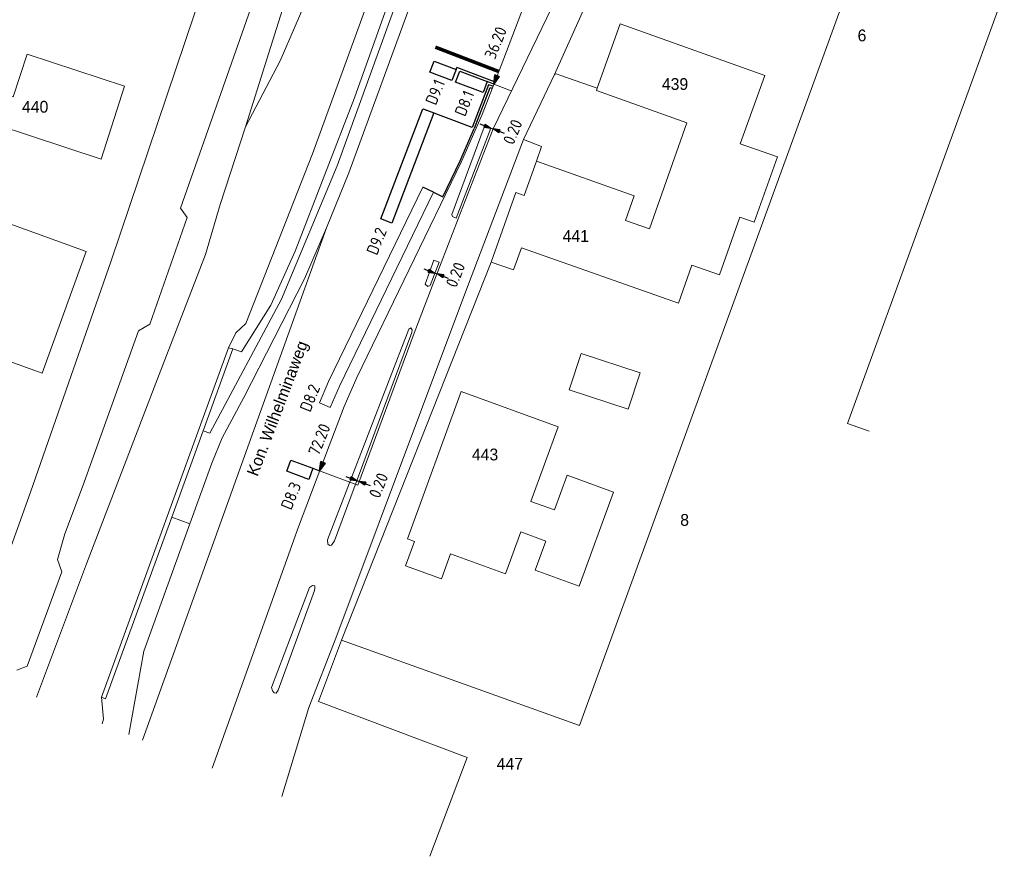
# Model space of a CAD drawing. Header units: inches. Extents: x 138248 to 138477, y 459601 to 459844.
# Tile 2 of 7: x 138311 to 138394, y 459601 to 459672. Entities that reach past the tile are written whole.
import ezdxf
from ezdxf.enums import TextEntityAlignment as Align

# ---------------------------------------------------------------- set-up
doc = ezdxf.new("R2010")
doc.units = ezdxf.units.IN
doc.header["$LTSCALE"] = 0.25
doc.header["$MEASUREMENT"] = 0
for name, color, linetype, lineweight in [('GEBOUWEN', 3, 'Continuous', 0), ('GEO_Huisnummer', 7, 'Continuous', 0), ('GEO_Overige lijn', 7, 'Continuous', 0), ('GEO_Straatnaam', 7, 'Continuous', 0), ('ONDERGROND', 7, 'Continuous', 0)]:
    doc.layers.add(name, color=color, linetype=linetype, lineweight=lineweight)
for name, color, linetype in [('KABEL', 3, 'Continuous'), ('LUS-T-CODE', 1, 'Continuous'), ('LUSSEN', 7, 'Continuous'), ('MAAT-T-CODE', 1, 'Continuous'), ('MAATVOERING', 7, 'Continuous'), ('MARKERING', 9, 'Continuous'), ('UITSLIJPER', 1, 'Continuous')]:
    doc.layers.add(name, color=color, linetype=linetype)
doc.styles.add('I020-1', font='ISO', dxfattribs={"height": 2})
doc.styles.add('ISO', font='isocp.shx')
doc.styles.add('Style-LOW_RES_FILLED', font='LOW_RES_FILLED.shx')

# ---------------------------------------------------------------- blocks, each defined once
blk = doc.blocks.new('V_P2')
for p, q in [((0, 0), (0.78, 0.194)), ((0, 0), (0.78, 0.146)), ((0, 0), (0.78, 0.097)), ((0.78, 0.06), (0, 0)), ((0, 0), (0.78, 0.049)), ((0.78, 0.037), (0, 0)), ((0, 0), (0.78, 0)), ((0.78, -0.194), (0, 0)), ((0, 0), (0.78, -0.097)), ((0, 0), (0.78, -0.146)), ((0, 0), (0.78, -0.049)), ((0, 0), (0.78, 0)), ((0.78, -0.194), (0.78, 0.194))]:
    blk.add_line(p, q)
for points in [[(0.78, 0.181), (0, 0)], [(0, 0), (0.78, 0.171)], [(0.78, 0.159), (0, 0)], [(0.78, 0.135), (0, 0)], [(0, 0), (0.78, 0.121)], [(0.78, 0.11), (0, 0)], [(0.78, 0.085), (0, 0)], [(0, 0), (0.78, 0.073)], [(0, 0), (0.78, 0.026)], [(0.78, 0.012), (0, 0)], [(0.78, -0.181), (0, 0)], [(0, 0), (0.78, -0.171)], [(0.78, -0.159), (0, 0)], [(0.78, -0.135), (0, 0)], [(0, 0), (0.78, -0.121)], [(0.78, -0.11), (0, 0)], [(0, 0), (0.78, -0.073)], [(0.78, -0.037), (0, 0)], [(0, 0), (0.78, -0.026)], [(0.78, -0.06), (0, 0)], [(0.78, -0.085), (0, 0)], [(0.78, -0.012), (0, 0)]]:
    blk.add_lwpolyline(points)
at = {"layer": 'MAAT-T-CODE', "style": 'I020-1'}
blk.add_attdef('MAAT', text='', height=1, dxfattribs=at).set_placement((1.5, 0), align=Align.MIDDLE)
blk = doc.blocks.new('V_1X2_5')
blk.add_lwpolyline([(-1.25, 0), (1.25, 0), (1.25, -1), (-1.25, -1), (-1.25, 0)])
at = {"layer": 'LUS-T-CODE', "style": 'ISO'}
blk.add_attdef('LUS', text='', height=1, rotation=270, dxfattribs=at).set_placement((0.1, -2.409), align=Align.MIDDLE)
blk = doc.blocks.new('V_1X2')
blk.add_lwpolyline([(-1, 0), (1, 0), (1, -1), (-1, -1), (-1, 0)])
at = {"layer": 'LUS-T-CODE', "style": 'I020-1'}
blk.add_attdef('LUS', text='', height=1, rotation=270, dxfattribs=at).set_placement((0.022, -2.416), align=Align.MIDDLE)
blk = doc.blocks.new('V_10X1')
blk.add_lwpolyline([(0.5, 0), (0.5, -10), (-0.5, -10), (-0.5, 0)], close=True)
at = {"layer": 'LUS-T-CODE', "style": 'I020-1'}
blk.add_attdef('LUS', text='', height=1, rotation=270, dxfattribs=at).set_placement((-0.021, -11.42), align=Align.MIDDLE)
blk = doc.blocks.new('V_PL')
at = {"layer": 'MAATVOERING'}
for points in [[(-1, 0), (0, 0)], [(-0.567, 0.142), (0, 0)], [(-0.567, -0.142), (-0.567, 0.142)], [(-0.567, 0.125), (0, 0)], [(-0.567, 0.107), (0, 0)], [(-0.567, 0.089), (0, 0)], [(-0.567, 0.072), (0, 0)], [(-0.567, 0.055), (0, 0)], [(-0.567, 0.037), (0, 0)], [(-0.567, 0.019), (0, 0)], [(-0.567, -0.125), (0, 0)], [(-0.567, -0.089), (0, 0)], [(-0.567, -0.055), (0, 0)], [(-0.567, -0.019), (0, 0)], [(-0.567, -0.142), (0, 0)], [(-0.567, -0.037), (0, 0)], [(-0.567, -0.072), (0, 0)], [(-0.567, -0.107), (0, 0)], [(0, 0), (-0.567, 0)]]:
    blk.add_lwpolyline(points, dxfattribs=at)
blk = doc.blocks.new('V_PR')
at = {"layer": 'MAATVOERING'}
for points in [[(0.567, 0.142), (0, 0)], [(0.567, 0.125), (0, 0)], [(0.567, 0.107), (0, 0)], [(0.567, 0.089), (0, 0)], [(0.567, 0.072), (0, 0)], [(0.567, 0.055), (0, 0)], [(0.567, 0.037), (0, 0)], [(0.567, 0.019), (0, 0)], [(0.567, -0.107), (0, 0)], [(0.567, -0.072), (0, 0)], [(0.567, -0.037), (0, 0)], [(0, 0), (0.567, 0)], [(0, 0), (1, 0)], [(0.567, -0.019), (0, 0)], [(0.567, -0.055), (0, 0)], [(0.567, -0.089), (0, 0)], [(0.567, -0.125), (0, 0)], [(0.567, -0.142), (0, 0)], [(0.567, 0.142), (0.567, -0.142)]]:
    blk.add_lwpolyline(points, dxfattribs=at)
at = {"layer": 'MAAT-T-CODE', "style": 'I020-1'}
blk.add_attdef('MAAT', text='', height=1, dxfattribs=at).set_placement((1.7, 0), align=Align.MIDDLE)

msp = doc.modelspace()

# ---------------------------------------------------------------- linework, layer by layer
at = {"layer": 'GEBOUWEN', "flags": 128}
for points in [[(138358.409, 459612.494), (138382.606, 459678.976), (138383.129, 459678.786)], [(138394.445, 459674.667), (138381.145, 459638.124), (138382.974, 459637.458)], [(138353.484, 459653.027), (138366.819, 459648.332), (138367.949, 459651.541), (138370.286, 459650.718), (138372.01, 459655.614), (138373.238, 459655.181), (138375.198, 459660.74), (138372.055, 459661.847), (138374.121, 459667.648), (138361.865, 459672.013), (138359.925, 459666.567)], [(138310.38, 459665.83), (138311.572, 459669.448), (138319.835, 459666.726), (138317.839, 459660.551)], [(138310.38, 459665.83), (138303.766, 459668.009), (138302.928, 459665.464), (138317.839, 459660.551)], [(138359.925, 459666.567), (138359.852, 459666.361)], [(138359.852, 459666.361), (138367.525, 459663.627)], [(138367.525, 459663.627), (138364.346, 459654.626), (138362.322, 459655.341), (138363.062, 459657.434), (138354.755, 459660.371)], [(138303.999, 459657.256), (138316.561, 459652.718), (138312.83, 459642.391), (138300.285, 459646.923), (138301.137, 459649.281), (138304.398, 459648.103), (138306.457, 459653.803), (138294.837, 459658.001), (138296.594, 459662.865), (138304.937, 459659.852), (138303.999, 459657.256)], [(138354.755, 459660.371), (138353.722, 459657.448)], [(138353.722, 459657.448), (138353.014, 459657.698), (138350.931, 459651.806)], [(138352.817, 459651.139), (138353.484, 459653.027)], [(138350.931, 459651.806), (138352.817, 459651.139)], [(138362.552, 459639.329), (138357.532, 459640.971), (138358.543, 459644.062), (138363.563, 459642.42), (138362.552, 459639.329)], [(138343.82, 459628.321), (138348.391, 459640.821), (138356.595, 459637.821), (138354.286, 459631.508), (138356.283, 459630.778), (138357.361, 459633.727), (138361.296, 459632.289), (138358.383, 459624.317), (138354.663, 459625.676), (138355.563, 459628.14), (138353.452, 459628.911), (138352.151, 459625.348), (138347.481, 459627.053), (138346.708, 459624.936), (138343.665, 459626.047), (138344.416, 459628.103), (138343.82, 459628.321)], [(138338.236, 459619.726), (138336.279, 459614.531)], [(138358.409, 459612.494), (138338.236, 459619.726)], [(138336.279, 459614.531), (138348.887, 459609.777), (138345.726, 459601.396)]]:
    msp.add_lwpolyline(points, dxfattribs=at)
at = {"layer": 'GEO_Overige lijn', "linetype": 'Continuous', "lineweight": 0, "flags": 128}
for points in [[(138361.761, 459679.915), (138356.303, 459667.723)], [(138336.956, 459654.703), (138321.349, 459611.249)]]:
    msp.add_lwpolyline(points, dxfattribs=at)
at = {"layer": 'KABEL', "linetype": 'Continuous', "lineweight": 0}
msp.add_line((138352.607, 459666.343), (138351.144, 459666.906), dxfattribs=at)
at = {"layer": 'KABEL', "linetype": 'Continuous', "lineweight": 0, "flags": 128}
for points in [[(138351.087, 459663.108), (138356.885, 459675.144)], [(138339.604, 459632.883), (138344.387, 459645.767), (138345.93, 459649.759), (138346.694, 459651.735), (138348.135, 459655.465), (138351.087, 459663.108)], [(138336.374, 459634.1), (138339.606, 459632.882)]]:
    msp.add_lwpolyline(points, dxfattribs=at)
at = {"layer": 'LUSSEN'}
msp.add_lwpolyline([(138346.035, 459657.729), (138345.136, 459658.165)], dxfattribs=at)
at = {"layer": 'MAATVOERING'}
for p, q in [((138350.9, 459663.18), (138351.087, 459663.108)), ((138346.148, 459650.878), (138346.334, 459650.806)), ((138339.535, 459633.274), (138339.723, 459633.204))]:
    msp.add_line(p, q, dxfattribs=at)
at = {"layer": 'MARKERING', "const_width": 0.3}
msp.add_lwpolyline([(138351.558, 459667.979), (138346.19, 459670.042)], dxfattribs=at)
at = {"layer": 'ONDERGROND', "linetype": 'Continuous', "lineweight": 0, "flags": 128}
for points in [[(138327.253, 459608.862), (138334.584, 459629.349), (138337.173, 459636.222), (138338.466, 459639.549), (138339.526, 459642.023), (138348.414, 459660.34), (138350.146, 459664.32), (138351.759, 459668.499), (138355.334, 459677.873), (138356.575, 459681.268), (138358.022, 459684.929), (138358.166, 459685.296), (138361.245, 459692.901), (138362.735, 459696.423), (138364.482, 459700.554)], [(138318.705, 459651.909), (138325.766, 459672.87), (138327.265, 459677.007), (138329.467, 459682.616), (138331.353, 459686.332)], [(138335.042, 459681.162), (138335.225, 459680.881), (138338.895, 459682.429), (138343.133, 459680.721), (138344.04, 459680.054), (138344.345, 459679.444), (138344.41, 459678.388), (138344.06, 459677.077), (138337.86, 459659.973)], [(138333.22, 459681.017), (138324.567, 459656.374)], [(138329.018, 459644.439), (138329.757, 459644.188), (138332.241, 459648.149), (138334.294, 459652.733), (138339.326, 459665.746), (138343.354, 459677.015), (138343.378, 459678.504), (138342.339, 459679.902), (138340.673, 459681.075), (138338.645, 459681.513), (138336.428, 459680.695), (138335.046, 459679.002), (138330.099, 459663.296)], [(138338.852, 459659.38), (138345.516, 459677.621), (138345.609, 459678.677), (138345.482, 459679.502), (138345.014, 459680.457)], [(138340.051, 459679.389), (138339.803, 459679.544), (138337.867, 459679.438), (138336.832, 459677.747), (138333.019, 459668.883), (138330.099, 459663.296)], [(138328.655, 459644.539), (138329.258, 459645.813), (138330.119, 459646.601), (138335.772, 459660.979), (138340.594, 459674.277), (138341.358, 459677.088), (138341.13, 459678.01)], [(138356.303, 459667.723), (138353.675, 459662.2)], [(138359.925, 459666.567), (138356.76, 459667.678), (138356.464, 459667.782), (138356.303, 459667.723)], [(138330.099, 459663.296), (138327.932, 459656.702), (138326.699, 459652.448)], [(138347.948, 459655.537), (138347.652, 459655.675), (138347.576, 459655.849), (138350.328, 459663.243), (138350.511, 459663.386), (138350.9, 459663.18)], [(138347.948, 459655.537), (138350.9, 459663.18)], [(138353.675, 459662.2), (138348.676, 459649.114)], [(138353.675, 459662.2), (138355.191, 459661.605)], [(138355.191, 459661.605), (138354.755, 459660.371)], [(138333.145, 459648.664), (138337.86, 459659.973)], [(138336.956, 459654.703), (138338.852, 459659.38)], [(138336.361, 459639.868), (138337.139, 459641.684), (138345.136, 459658.165)], [(138337.28, 459639.475), (138338.049, 459641.269), (138346.035, 459657.729)], [(138324.567, 459656.374), (138325.141, 459655.593)], [(138325.141, 459655.593), (138321.961, 459646.538)], [(138325.376, 459629.613), (138327.232, 459634.745), (138328.114, 459636.889), (138329.953, 459640.329), (138335.088, 459650.38), (138336.956, 459654.703)], [(138312.355, 459614.884), (138316.607, 459626.199), (138322.618, 459641.914), (138326.699, 459652.448)], [(138306.441, 459617.274), (138311.854, 459632.295), (138318.705, 459651.909)], [(138350.931, 459651.806), (138338.236, 459619.726)], [(138345.743, 459649.831), (138345.561, 459649.725), (138345.319, 459649.934), (138346.059, 459651.968), (138346.507, 459651.807)], [(138345.743, 459649.831), (138346.507, 459651.807)], [(138337.761, 459619.896), (138348.676, 459649.114)], [(138327.049, 459637.302), (138333.145, 459648.664)], [(138321.961, 459646.538), (138321.012, 459645.964)], [(138321.012, 459645.964), (138316.274, 459632.732)], [(138337.635, 459628.155), (138337.395, 459627.782), (138337.241, 459627.757), (138337.067, 459627.872), (138337.049, 459628.243), (138343.939, 459646.105), (138344.112, 459646.222), (138344.222, 459646.055), (138344.2, 459645.838), (138337.635, 459628.155)], [(138337.28, 459639.475), (138336.361, 459639.868)], [(138326.495, 459637.503), (138327.049, 459637.302)], [(138316.274, 459632.732), (138314.758, 459628.742)], [(138323.829, 459630.175), (138325.376, 459629.613)], [(138321.465, 459618.798), (138325.376, 459629.613)], [(138314.758, 459628.742), (138314.145, 459626.582)], [(138314.145, 459626.582), (138314.504, 459625.539)], [(138314.504, 459625.539), (138311.559, 459617.528)], [(138332.849, 459615.487), (138332.683, 459615.241), (138332.527, 459615.263), (138332.369, 459615.438), (138332.288, 459615.715), (138335.524, 459624.205), (138335.771, 459624.379), (138335.958, 459624.329), (138335.975, 459624.156), (138335.934, 459623.952), (138332.849, 459615.487)], [(138337.761, 459619.896), (138335.447, 459614.024), (138333.176, 459606.468)], [(138320.182, 459611.72), (138321.465, 459618.798)], [(138311.559, 459617.528), (138310.702, 459617.193)], [(138317.877, 459614.892), (138318.044, 459613.022), (138317.928, 459612.631)]]:
    msp.add_lwpolyline(points, dxfattribs=at)
at = {"layer": 'ONDERGROND', "linetype": 'Continuous', "lineweight": 13, "flags": 128}
for points in [[(138328.655, 459644.539), (138317.877, 459614.892)], [(138329.018, 459644.439), (138326.495, 459637.503)], [(138328.655, 459644.539), (138329.018, 459644.439)], [(138326.495, 459637.503), (138323.829, 459630.175)], [(138323.829, 459630.175), (138318.221, 459614.762)], [(138317.877, 459614.892), (138318.221, 459614.762)]]:
    msp.add_lwpolyline(points, dxfattribs=at)
at = {"layer": 'UITSLIJPER'}
for p, q in [((138351.216, 459667.092), (138348.023, 459668.32)), ((138351.144, 459666.906), (138350.589, 459667.119)), ((138351.072, 459666.719), (138350.704, 459666.86)), ((138351, 459666.532), (138350.825, 459666.6))]:
    msp.add_line(p, q, dxfattribs=at)
for points in [[(138347.951, 459668.133), (138348.023, 459668.32)], [(138350.704, 459666.86), (138349.305, 459663.22)], [(138350.819, 459666.602), (138349.492, 459663.149)], [(138349.305, 459663.22), (138345.194, 459664.788)], [(138346.816, 459657.35), (138348.293, 459660.395), (138349.493, 459663.152)], [(138346.035, 459657.729), (138346.816, 459657.35)], [(138335.81, 459634.312), (138336.374, 459634.1)]]:
    msp.add_lwpolyline(points, dxfattribs=at)

# ---------------------------------------------------------------- block references
at = {"layer": 'LUSSEN'}
ref = msp.add_blockref('V_1X2', (138347.017, 459668.492), dxfattribs=dict(at, rotation=338.974673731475))
ref.add_attrib('LUS', 'D9.1', dxfattribs={"layer": 'LUS-T-CODE', "height": 1, "rotation": 427.99256, "style": 'I020-1'}).set_placement((138346.171, 459666.229), align=Align.MIDDLE)
ref = msp.add_blockref('V_1X2_5', (138349.423, 459667.567), dxfattribs=dict(at, rotation=338.97467373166))
ref.add_attrib('LUS', 'D8.1', dxfattribs={"layer": 'LUS-T-CODE', "height": 1, "rotation": 427.99256, "style": 'ISO'}).set_placement((138348.651, 459665.282), align=Align.MIDDLE)
ref = msp.add_blockref('V_10X1', (138345.583, 459664.64), dxfattribs=dict(at, rotation=339.1244487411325))
ref.add_attrib('LUS', 'D9.2', dxfattribs={"layer": 'LUS-T-CODE', "height": 1, "rotation": 427.99256, "style": 'I020-1'}).set_placement((138341.205, 459653.581), align=Align.MIDDLE)
ref = msp.add_blockref('V_1X2', (138334.874, 459634.665), dxfattribs=dict(at, rotation=339.3590397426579))
ref.add_attrib('LUS', 'D8.3', dxfattribs={"layer": 'LUS-T-CODE', "height": 1, "rotation": 427.99256, "style": 'I020-1'}).set_placement((138333.94, 459631.988), align=Align.MIDDLE)
at = {"layer": 'MAATVOERING'}
ref = msp.add_blockref('V_P2', (138351.144, 459666.906), dxfattribs=dict(at, rotation=68.89453337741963))
ref.add_attrib('MAAT', '36.20', dxfattribs={"layer": 'MAAT-T-CODE', "height": 1, "rotation": 427.99256, "style": 'I020-1'}).set_placement((138351.301, 459670.413), align=Align.MIDDLE)
ref = msp.add_blockref('V_PR', (138351.087, 459663.108), dxfattribs=dict(at, rotation=338.8816557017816))
ref.add_attrib('MAAT', '0.20', dxfattribs={"layer": 'MAAT-T-CODE', "height": 1, "rotation": 427.99256, "style": 'I020-1'}).set_placement((138352.75, 459662.851), align=Align.MIDDLE)
for p, rotation in [((138350.9, 459663.18), 338.8816557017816), ((138346.148, 459650.878), 338.8615204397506), ((138339.535, 459633.274), 339.632025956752)]:
    msp.add_blockref('V_PL', p, dxfattribs=dict(at, rotation=rotation))
ref = msp.add_blockref('V_PR', (138346.334, 459650.806), dxfattribs=dict(at, rotation=338.8615204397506))
ref.add_attrib('MAAT', '0.20', dxfattribs={"layer": 'MAAT-T-CODE', "height": 1, "rotation": 67.99256, "style": 'I020-1'}).set_placement((138347.897, 459650.733), align=Align.MIDDLE)
ref = msp.add_blockref('V_P2', (138336.374, 459634.1), dxfattribs=dict(at, rotation=69.35903974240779))
ref.add_attrib('MAAT', '72.20', dxfattribs={"layer": 'MAAT-T-CODE', "height": 1, "rotation": 427.99256, "style": 'I020-1'}).set_placement((138336.347, 459636.757), align=Align.MIDDLE)
ref = msp.add_blockref('V_PR', (138339.723, 459633.204), dxfattribs=dict(at, rotation=339.632025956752))
ref.add_attrib('MAAT', '0.20', dxfattribs={"layer": 'MAAT-T-CODE', "height": 1, "rotation": 67.99256, "style": 'I020-1'}).set_placement((138341.374, 459632.864), align=Align.MIDDLE)

# ---------------------------------------------------------------- texts
at = {"layer": 'GEO_Huisnummer', "linetype": 'Continuous', "lineweight": 0, "style": 'Style-LOW_RES_FILLED'}
for s, p in [('6', (138382.002, 459670.539)), ('439', (138365.402, 459666.415)), ('440', (138311.131, 459664.484)), ('441', (138356.987, 459653.526)), ('443', (138349.29, 459634.985)), ('8', (138366.959, 459629.433)), ('447', (138351.389, 459608.747))]:
    msp.add_text(s, height=1, dxfattribs=at).set_placement(p)
at = {"layer": 'GEO_Straatnaam', "linetype": 'Continuous', "lineweight": 0, "style": 'Style-LOW_RES_FILLED'}
msp.add_text('Kon. Wilhelminaweg', height=1, rotation=69.21921, dxfattribs=at).set_placement((138331.098, 459633.563))
at = {"layer": 'LUS-T-CODE', "style": 'I020-1'}
msp.add_text('D8.2', height=1, rotation=67.99256, dxfattribs=at).set_placement((138335.546, 459640.28), align=Align.MIDDLE)

doc.saveas('drawing.dxf')
